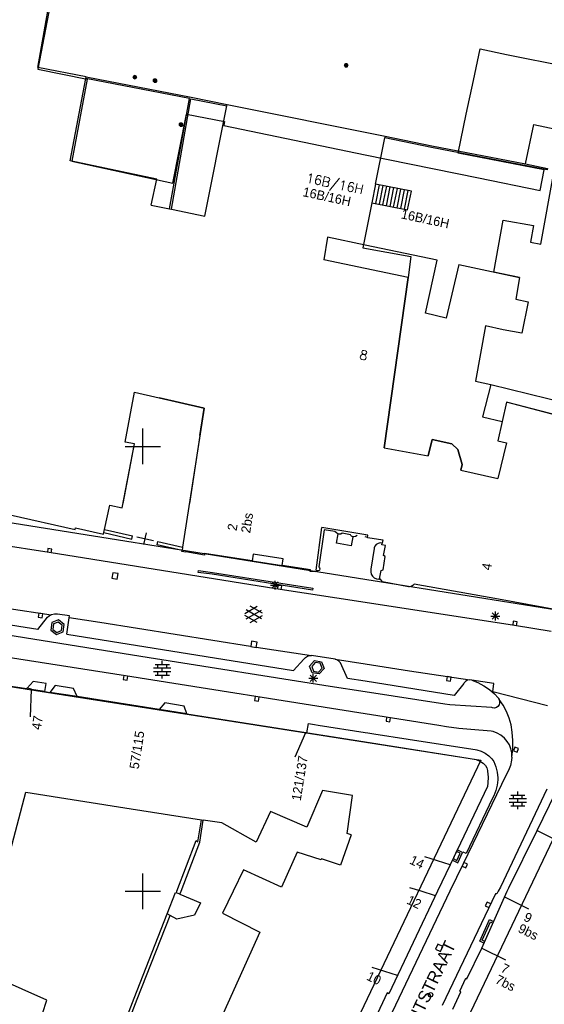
# Model space of a CAD drawing. Header units: millimetres. Extents: x 135944 to 142000, y 454200 to 456692.
# Tile 95 of 153: x 136936 to 136995, y 456087 to 456198. Entities that reach past the tile are written whole.
import ezdxf
from ezdxf.enums import TextEntityAlignment as Align

# ---------------------------------------------------------------- set-up
doc = ezdxf.new("R2010")
doc.units = ezdxf.units.MM
for name, color, linetype in [('TotaalGBKN2013_Bistad', 251, 'Continuous'), ('TotaalGBKN2013X$0$Contouren', 251, 'Continuous'), ('TotaalGBKN2013X$0$GBKN binnenstad 2009$0$OBJECTEN___', 251, 'Continuous'), ('TotaalGBKN2013X$0$Xref', 251, 'Continuous')]:
    doc.layers.add(name, color=color, linetype=linetype)
doc.styles.add('TotaalGBKN2013X$0$GBKN binnenstad 2009$0$Standard', font='txt')
doc.styles.add('TotaalGBKN2013X$0$GBKN binnenstad 2009$0$TXT', font='txt.shx')

# ---------------------------------------------------------------- blocks, each defined once
blk = doc.blocks.new('TotaalGBKN2013X$0$GBKN binnenstad 2009$0$J')
at = {"layer": 'TotaalGBKN2013X$0$GBKN binnenstad 2009$0$OBJECTEN___', "linetype": 'Continuous', "lineweight": 0}
for radius in [0.215, 0.155, 0.095, 0.035]:
    blk.add_circle((0, 0), radius, dxfattribs=at)
blk = doc.blocks.new('TotaalGBKN2013X$0$GBKN binnenstad 2009')
at = {"layer": 'TotaalGBKN2013_Bistad'}
for p, q in [((136939573, 456199618), (136938199, 456192371)), ((136939573, 456199618), (136938199, 456192371)), ((136987159, 456191094), (136987909, 456194660)), ((136987909, 456194660), (136990904, 456194032)), ((136990904, 456194032), (136997932, 456192617)), ((136943624, 456191515), (136938197, 456192569)), ((136938199, 456192371), (136943749, 456191274)), ((136938199, 456192371), (136943749, 456191274)), ((136943749, 456191274), (136942018, 456182040)), ((136943749, 456191274), (136942018, 456182040)), ((136943587, 456191319), (136943624, 456191515)), ((136986370, 456187340), (136987159, 456191094)), ((136956966, 456175880), (136959451, 456188271)), ((136959451, 456188271), (136959483, 456188430)), ((136959483, 456188430), (136977255, 456184865)), ((136953357, 456179570), (136954914, 456187321)), ((136953357, 456179570), (136954914, 456187321)), ((136954914, 456187321), (136959196, 456186498)), ((136954914, 456187321), (136959196, 456186498)), ((136959196, 456186498), (136959101, 456186039)), ((136959196, 456186498), (136959101, 456186039)), ((136985450, 456182961), (136986370, 456187340)), ((136959101, 456186039), (136975000, 456182773)), ((136959101, 456186039), (136975000, 456182773)), ((136976173, 456179472), (136977216, 456184669)), ((136977255, 456184865), (136977216, 456184669)), ((136975000, 456182773), (136987730, 456180158)), ((136995121, 456181061), (136985450, 456182961)), ((136942018, 456182040), (136953357, 456179570)), ((136942018, 456182040), (136953357, 456179570)), ((136994674, 456178731), (136995121, 456181061)), ((136987730, 456180158), (136994674, 456178731)), ((136976173, 456179472), (136975750, 456177365)), ((136976575, 456179391), (136976152, 456177284)), ((136976977, 456179310), (136976554, 456177203)), ((136977379, 456179229), (136976956, 456177122)), ((136977781, 456179149), (136977358, 456177042)), ((136978183, 456179068), (136977760, 456176961)), ((136978585, 456178987), (136978162, 456176880)), ((136978987, 456178907), (136978564, 456176800)), ((136979389, 456178826), (136978966, 456176719)), ((136979791, 456178745), (136979368, 456176638)), ((136950933, 456177090), (136953005, 456176674)), ((136953005, 456176674), (136953206, 456176634)), ((136953206, 456176634), (136956966, 456175880)), ((136975750, 456177365), (136974736, 456172315)), ((136970754, 456173510), (136970361, 456170961)), ((136970754, 456173510), (136970361, 456170961)), ((136975000, 456172623.6), (136970754, 456173510)), ((136975000, 456172623.6), (136970754, 456173510)), ((136983108, 456170931), (136975000, 456172623.6)), ((136975000, 456169993.8), (136970361, 456170961)), ((136975000, 456169993.8), (136970361, 456170961)), ((136979819, 456168989), (136975000, 456169993.8)), ((136981771, 456164972), (136983108, 456170931)), ((136985516, 456170428), (136984093, 456164418)), ((136985516, 456170428), (136992348, 456168975)), ((136977143, 456149836), (136979819, 456168989)), ((136992348, 456168975), (136989467, 456169566)), ((136992348, 456168975), (136991928, 456166536)), ((136991928, 456166536), (136993317, 456166251)), ((136993317, 456166251), (136992629, 456162710)), ((136984093, 456164418), (136981771, 456164972)), ((136988538, 456163555), (136987402, 456157322)), ((136990514, 456163074), (136988538, 456163555)), ((136992629, 456162710), (136990514, 456163074)), ((136987402, 456157322), (136989123, 456156939)), ((136989123, 456156939), (136988188, 456153306)), ((136989123, 456156939), (137000000, 456154276)), ((136989123, 456156939), (137000000, 456154276)), ((136948010, 456150480), (136949075, 456156090)), ((136948010, 456150480), (136949075, 456156090)), ((136949075, 456156090), (136951825, 456155462)), ((136949075, 456156090), (136956894, 456154304)), ((136949075, 456156090), (136956894, 456154304)), ((136990892, 456154955), (136990394, 456152791)), ((137000000, 456152570), (136990892, 456154955)), ((136956894, 456154304), (136956443, 456151398)), ((136956894, 456154304), (136956443, 456151398)), ((136988188, 456153306), (136990394, 456152791)), ((136990394, 456152791), (136989894, 456150618)), ((136950000, 456150000), (136950000, 456152000)), ((136950000, 456150000), (136950000, 456152000)), ((136950000, 456150000), (136950000, 456152000)), ((136956443, 456151398), (136954468, 456138662)), ((136956443, 456151398), (136954468, 456138662)), ((136956413, 456151204), (136955229, 456143568)), ((136947673, 456143081), (136949042, 456150284)), ((136947673, 456143081), (136949042, 456150284)), ((136948000, 456150000), (136950000, 456150000)), ((136948000, 456150000), (136950000, 456150000)), ((136948000, 456150000), (136950000, 456150000)), ((136949042, 456150284), (136948010, 456150480)), ((136949042, 456150284), (136948010, 456150480)), ((136950000, 456150000), (136952000, 456150000)), ((136950000, 456148000), (136950000, 456150000)), ((136950000, 456150000), (136952000, 456150000)), ((136950000, 456148000), (136950000, 456150000)), ((136950000, 456150000), (136952000, 456150000)), ((136950000, 456148000), (136950000, 456150000)), ((136982073, 456148948), (136982532, 456150784)), ((136982532, 456150784), (136984748, 456150286)), ((136984748, 456150286), (136985412, 456149653)), ((136989894, 456150618), (136990889, 456150403)), ((136990889, 456150403), (136989897, 456146369)), ((136977143, 456149836), (136982073, 456148948)), ((136985412, 456149653), (136985889, 456147945)), ((136985889, 456147945), (136985734, 456147321)), ((136985734, 456147321), (136989897, 456146369)), ((136985734, 456147321), (136989897, 456146369)), ((136945701, 456140651), (136946284, 456143378)), ((136945701, 456140651), (136946284, 456143378)), ((136946284, 456143378), (136947673, 456143081)), ((136946284, 456143378), (136947673, 456143081)), ((136935074, 456142302), (136942397, 456140661)), ((136935074, 456142302), (136942397, 456140661)), ((136942397, 456140661), (136942440, 456140827)), ((136942397, 456140661), (136942440, 456140827)), ((136942440, 456140827), (136945588, 456140121)), ((136942440, 456140827), (136945588, 456140121)), ((136945588, 456140121), (136945626, 456140299)), ((136945588, 456140121), (136945626, 456140299)), ((136945626, 456140299), (136945701, 456140651)), ((136945626, 456140299), (136945701, 456140651)), ((136945626, 456140299), (136948767, 456139586)), ((136945626, 456140299), (136948767, 456139586)), ((136945701, 456140651), (136948847, 456139938)), ((136945701, 456140651), (136948847, 456139938)), ((136950109, 456138955), (136950407, 456140273)), ((136950109, 456138955), (136950407, 456140273)), ((136969471, 456136088), (136970141, 456140881)), ((136969471, 456136088), (136970141, 456140881)), ((136970391, 456140606), (136969777, 456136460)), ((136970391, 456140606), (136969777, 456136460)), ((136975290, 456140015), (136970141, 456140881)), ((136975290, 456140015), (136970141, 456140881)), ((136971578, 456140416), (136970391, 456140606)), ((136971578, 456140416), (136970391, 456140606)), ((136971796, 456140255), (136971578, 456140416)), ((136971796, 456140255), (136971578, 456140416)), ((136971765, 456139104), (136971952, 456140168)), ((136971765, 456139104), (136971952, 456140168)), ((136971952, 456140168), (136971796, 456140255)), ((136971952, 456140168), (136971796, 456140255)), ((136972032, 456140123), (136971952, 456140168)), ((136972032, 456140123), (136971952, 456140168)), ((136972091, 456140116), (136972032, 456140123)), ((136972091, 456140116), (136972032, 456140123)), ((136972265, 456140146), (136972091, 456140116)), ((136972265, 456140146), (136972091, 456140116)), ((136972409, 456140250), (136972265, 456140146)), ((136972409, 456140250), (136972265, 456140146)), ((136973356, 456140066), (136972409, 456140250)), ((136973356, 456140066), (136972409, 456140250)), ((136973373, 456139996), (136973356, 456140066)), ((136973373, 456139996), (136973356, 456140066)), ((136975290, 456140015), (136975000, 456140063.8)), ((136975267, 456139774), (136975290, 456140015)), ((136939453, 456138058), (136928713, 456139706)), ((136939453, 456138058), (136928713, 456139706)), ((136948767, 456139586), (136948847, 456139938)), ((136948767, 456139586), (136948847, 456139938)), ((136949330, 456139824), (136951186, 456139404)), ((136949330, 456139824), (136951186, 456139404)), ((136951595, 456138946), (136951674, 456139294)), ((136951595, 456138946), (136951674, 456139294)), ((136954407, 456138308), (136951595, 456138946)), ((136954407, 456138308), (136951595, 456138946)), ((136951674, 456139294), (136954468, 456138662)), ((136951674, 456139294), (136954468, 456138662)), ((136973431, 456138820), (136971765, 456139104)), ((136973431, 456138820), (136971765, 456139104)), ((136973459, 456139888), (136973373, 456139996)), ((136973459, 456139888), (136973373, 456139996)), ((136973590, 456139845), (136973431, 456138820)), ((136973590, 456139845), (136973431, 456138820)), ((136973590, 456139845), (136973459, 456139888)), ((136973590, 456139845), (136973459, 456139888)), ((136973738, 456139817), (136973590, 456139845)), ((136973738, 456139817), (136973590, 456139845)), ((136973924, 456139854), (136973738, 456139817)), ((136973924, 456139854), (136973738, 456139817)), ((136974078, 456139963), (136973924, 456139854)), ((136974078, 456139963), (136973924, 456139854)), ((136975267, 456139774), (136975000, 456139816.4)), ((136975267, 456139774), (136975783, 456139691)), ((136975783, 456139691), (136976992, 456139479)), ((136976251, 456138977), (136976100, 456138798)), ((136976453, 456139096), (136976251, 456138977)), ((136976683, 456139140), (136976453, 456139096)), ((136976915, 456139105), (136976683, 456139140)), ((136976883, 456138949), (136976915, 456139105)), ((136977278, 456138865), (136976883, 456138949)), ((136976992, 456139479), (136976915, 456139105)), ((136939331, 456138532), (136939261, 456138088)), ((136939331, 456138532), (136939261, 456138088)), ((136939775, 456138463), (136939331, 456138532)), ((136939775, 456138463), (136939331, 456138532)), ((136964942, 456133984), (136939453, 456138058)), ((136964942, 456133984), (136939453, 456138058)), ((136939706, 456138018), (136939775, 456138463)), ((136939706, 456138018), (136939775, 456138463)), ((136954366, 456138181), (136954407, 456138308)), ((136954366, 456138181), (136954407, 456138308)), ((136954835, 456138093), (136954366, 456138181)), ((136954835, 456138093), (136954366, 456138181)), ((136954468, 456138662), (136954407, 456138308)), ((136954468, 456138662), (136954407, 456138308)), ((136954839, 456138138), (136954835, 456138093)), ((136954839, 456138138), (136954835, 456138093)), ((136956913, 456137770), (136954839, 456138138)), ((136956913, 456137770), (136954839, 456138138)), ((136956935, 456137950), (136956913, 456137770)), ((136956935, 456137950), (136956913, 456137770)), ((136962285, 456137131), (136956935, 456137950)), ((136962285, 456137131), (136956935, 456137950)), ((136962397, 456137873), (136962285, 456137131)), ((136962397, 456137873), (136962285, 456137131)), ((136965758, 456137365), (136962397, 456137873)), ((136965758, 456137365), (136962397, 456137873)), ((136976011, 456138536), (136975627, 456136179)), ((136976018, 456138578), (136976011, 456138536)), ((136976100, 456138798), (136976018, 456138578)), ((136977049, 456137742), (136977278, 456138865)), ((136962285, 456137131), (136965646, 456136622)), ((136962285, 456137131), (136965646, 456136622)), ((136965646, 456136622), (136965758, 456137365)), ((136965646, 456136622), (136965758, 456137365)), ((136977014, 456136140), (136977260, 456137614)), ((136977260, 456137614), (136977049, 456137742)), ((136946613, 456135796), (136946515, 456135184)), ((136946613, 456135796), (136946515, 456135184)), ((136947225, 456135698), (136946613, 456135796)), ((136947225, 456135698), (136946613, 456135796)), ((136947127, 456135086), (136947225, 456135698)), ((136947127, 456135086), (136947225, 456135698)), ((136956228, 456135831), (136956254, 456136029)), ((136956228, 456135831), (136956254, 456136029)), ((136957790, 456135629), (136956228, 456135831)), ((136957790, 456135629), (136956228, 456135831)), ((136956254, 456136029), (136957818, 456135827)), ((136956254, 456136029), (136957818, 456135827)), ((136969076, 456133852), (136957790, 456135629)), ((136969076, 456133852), (136957790, 456135629)), ((136957818, 456135827), (136969107, 456134050)), ((136957818, 456135827), (136969107, 456134050)), ((136968863, 456136136), (136965646, 456136622)), ((136968863, 456136136), (136965646, 456136622)), ((136968812, 456135952), (136968863, 456136136)), ((136968812, 456135952), (136968863, 456136136)), ((136969444, 456135895), (136968812, 456135952)), ((136969444, 456135895), (136968812, 456135952)), ((136969471, 456136088), (136969444, 456135895)), ((136969471, 456136088), (136969444, 456135895)), ((136969545, 456136025), (136969471, 456136088)), ((136969545, 456136025), (136969471, 456136088)), ((136969678, 456135997), (136969545, 456136025)), ((136969678, 456135997), (136969545, 456136025)), ((136969805, 456136047), (136969678, 456135997)), ((136969805, 456136047), (136969678, 456135997)), ((136969777, 456136460), (136969876, 456136363)), ((136969777, 456136460), (136969876, 456136363)), ((136969858, 456136099), (136969805, 456136047)), ((136969858, 456136099), (136969805, 456136047)), ((136969906, 456136229), (136969858, 456136099)), ((136969906, 456136229), (136969858, 456136099)), ((136969876, 456136363), (136969906, 456136229)), ((136969876, 456136363), (136969906, 456136229)), ((136975627, 456136179), (136975615, 456135907)), ((136975615, 456135907), (136975682, 456135644)), ((136975682, 456135644), (136975823, 456135411)), ((136976600, 456135120), (136976791, 456136066)), ((136976791, 456136066), (136977014, 456136140)), ((136946515, 456135184), (136947127, 456135086)), ((136946515, 456135184), (136947127, 456135086)), ((136964504, 456134049), (136965212, 456134757)), ((136965212, 456134049), (136964504, 456134757)), ((136964504, 456134049), (136965212, 456134757)), ((136965212, 456134049), (136964504, 456134757)), ((136964858, 456133903), (136964858, 456134903)), ((136964858, 456133903), (136964858, 456134903)), ((136975823, 456135411), (136976025, 456135229)), ((136976025, 456135229), (136976271, 456135113)), ((136976271, 456135113), (136976540, 456135073)), ((136976540, 456135073), (136976605, 456135075)), ((136976730, 456135072), (136976600, 456135120)), ((136976605, 456135075), (136976600, 456135120)), ((136976928, 456134784), (136976730, 456135072)), ((136979856, 456134213), (136976928, 456134784)), ((136980494, 456134529), (136980363, 456134356)), ((136989995, 456132830), (136980494, 456134529)), ((136964358, 456134403), (136965358, 456134403)), ((136964358, 456134403), (136965358, 456134403)), ((136975000, 456132440.2), (136964942, 456133984)), ((136975000, 456132440.2), (136964942, 456133984)), ((136965191, 456134399), (136965121, 456133955)), ((136965191, 456134399), (136965121, 456133955)), ((136965635, 456134330), (136965191, 456134399)), ((136965635, 456134330), (136965191, 456134399)), ((136965566, 456133885), (136965635, 456134330)), ((136965566, 456133885), (136965635, 456134330)), ((136969107, 456134050), (136969076, 456133852)), ((136969107, 456134050), (136969076, 456133852)), ((136979967, 456134203), (136979856, 456134213)), ((136980179, 456134243), (136979967, 456134203)), ((136980363, 456134356), (136980179, 456134243)), ((136991803, 456129861), (136975000, 456132440.2)), ((136996914, 456131539), (136989995, 456132830)), ((136934695, 456131826), (136939672, 456131058)), ((136934695, 456131826), (136939672, 456131058)), ((136938299, 456131246), (136938230, 456130801)), ((136938299, 456131246), (136938230, 456130801)), ((136938744, 456131177), (136938299, 456131246)), ((136938744, 456131177), (136938299, 456131246)), ((136938675, 456130732), (136938744, 456131177)), ((136938675, 456130732), (136938744, 456131177)), ((136940046, 456131157), (136939718, 456131076)), ((136940046, 456131157), (136939718, 456131076)), ((136940384, 456131159), (136940046, 456131157)), ((136940384, 456131159), (136940046, 456131157)), ((136941741, 456130951), (136940384, 456131159)), ((136941741, 456130951), (136940384, 456131159)), ((136961462, 456131220), (136962864, 456132029)), ((136961462, 456131220), (136962864, 456132029)), ((136961599, 456130607), (136963332, 456131606)), ((136961599, 456130607), (136963332, 456131606)), ((136963332, 456130618), (136961600, 456131620)), ((136963332, 456130618), (136961600, 456131620)), ((136963462, 456131237), (136962076, 456132038)), ((136963462, 456131237), (136962076, 456132038)), ((136989283, 456130570), (136989991, 456131278)), ((136989991, 456130570), (136989283, 456131278)), ((136989637, 456130424), (136989637, 456131424)), ((136938198, 456129420), (136929821, 456130734)), ((136938198, 456129420), (136929821, 456130734)), ((136938198, 456129420), (136939281, 456130811)), ((136938198, 456129420), (136939281, 456130811)), ((136938230, 456130801), (136938675, 456130732)), ((136938230, 456130801), (136938675, 456130732)), ((136939281, 456130811), (136939466, 456130951)), ((136939281, 456130811), (136939466, 456130951)), ((136939466, 456130951), (136939672, 456131058)), ((136939466, 456130951), (136939672, 456131058)), ((136939766, 456130190), (136939647, 456129349)), ((136939766, 456130190), (136939647, 456129349)), ((136939718, 456131076), (136939672, 456131058)), ((136939718, 456131076), (136939672, 456131058)), ((136940515, 456130488), (136939766, 456130190)), ((136940515, 456130488), (136939766, 456130190)), ((136939948, 456130047), (136939861, 456129436)), ((136939948, 456130047), (136939861, 456129436)), ((136940483, 456130260), (136939948, 456130047)), ((136940483, 456130260), (136939948, 456130047)), ((136940938, 456129907), (136940483, 456130260)), ((136940938, 456129907), (136940483, 456130260)), ((136941152, 456129994), (136940515, 456130488)), ((136941152, 456129994), (136940515, 456130488)), ((136941450, 456128891), (136941712, 456130743)), ((136941450, 456128891), (136941712, 456130743)), ((136941712, 456130743), (136941741, 456130951)), ((136941712, 456130743), (136941741, 456130951)), ((136945170, 456130209), (136941712, 456130743)), ((136945170, 456130209), (136941712, 456130743)), ((136962091, 456127525), (136945170, 456130209)), ((136962091, 456127525), (136945170, 456130209)), ((136962863, 456130197), (136961462, 456131006)), ((136962863, 456130197), (136961462, 456131006)), ((136962076, 456130188), (136963462, 456130988)), ((136962076, 456130188), (136963462, 456130988)), ((136989137, 456130924), (136990137, 456130924)), ((136991654, 456130340), (136991584, 456129896)), ((136992098, 456130271), (136991654, 456130340)), ((136992029, 456129826), (136992098, 456130271)), ((136950726, 456126220), (136933425, 456128992)), ((136950726, 456126220), (136933425, 456128992)), ((136939647, 456129349), (136940285, 456128854)), ((136939647, 456129349), (136940285, 456128854)), ((136939861, 456129436), (136940316, 456129083)), ((136939861, 456129436), (136940316, 456129083)), ((136940285, 456128854), (136941033, 456129153)), ((136940285, 456128854), (136941033, 456129153)), ((136940316, 456129083), (136940851, 456129296)), ((136940316, 456129083), (136940851, 456129296)), ((136940851, 456129296), (136940938, 456129907)), ((136940851, 456129296), (136940938, 456129907)), ((136941033, 456129153), (136941152, 456129994)), ((136941033, 456129153), (136941152, 456129994)), ((136995896, 456129195), (136991803, 456129861)), ((136948058, 456124198), (136918532, 456128837)), ((136948058, 456124198), (136918532, 456128837)), ((136941450, 456128891), (136966946, 456124803)), ((136941450, 456128891), (136966946, 456124803)), ((136962225, 456128104), (136962129, 456127492)), ((136962225, 456128104), (136962129, 456127492)), ((136962837, 456128008), (136962225, 456128104)), ((136962837, 456128008), (136962225, 456128104)), ((136962741, 456127396), (136962837, 456128008)), ((136962741, 456127396), (136962837, 456128008)), ((136962129, 456127492), (136962741, 456127396)), ((136962129, 456127492), (136962741, 456127396)), ((136962744, 456127426), (136968952, 456126494)), ((136962744, 456127426), (136968952, 456126494)), ((136971066, 456123029), (136950726, 456126220)), ((136971066, 456123029), (136950726, 456126220)), ((136952178, 456125503), (136952178, 456125903)), ((136952178, 456125503), (136952178, 456125903)), ((136966946, 456124803), (136968098, 456126088)), ((136966946, 456124803), (136968098, 456126088)), ((136968098, 456126088), (136968283, 456126289)), ((136968098, 456126088), (136968283, 456126289)), ((136968283, 456126289), (136968517, 456126428)), ((136968283, 456126289), (136968517, 456126428)), ((136968517, 456126428), (136968782, 456126493)), ((136968517, 456126428), (136968782, 456126493)), ((136968751, 456125290), (136969298, 456125917)), ((136968751, 456125290), (136969298, 456125917)), ((136968782, 456126493), (136968952, 456126494)), ((136968782, 456126493), (136968952, 456126494)), ((136971619, 456126076), (136968952, 456126494)), ((136971619, 456126076), (136968952, 456126494)), ((136969377, 456125703), (136968981, 456125250)), ((136969377, 456125703), (136968981, 456125250)), ((136969298, 456125917), (136970089, 456125801)), ((136969298, 456125917), (136970089, 456125801)), ((136969945, 456125620), (136969377, 456125703)), ((136969945, 456125620), (136969377, 456125703)), ((136970089, 456125801), (136970383, 456125049)), ((136970089, 456125801), (136970383, 456125049)), ((136971619, 456126076), (136975000, 456125548.9)), ((136971799, 456126016), (136971619, 456126076)), ((136971619, 456126076), (136975000, 456125548.9)), ((136971799, 456126016), (136971619, 456126076)), ((136972037, 456125866), (136971799, 456126016)), ((136972037, 456125866), (136971799, 456126016)), ((136972224, 456125656), (136972037, 456125866)), ((136972224, 456125656), (136972037, 456125866)), ((136972994, 456123926), (136972224, 456125656)), ((136972994, 456123926), (136972224, 456125656)), ((136951198, 456125103), (136953158, 456125103)), ((136951198, 456125103), (136953158, 456125103)), ((136951198, 456124703), (136953158, 456124703)), ((136951198, 456124703), (136953158, 456124703)), ((136951378, 456125503), (136952978, 456125503)), ((136951378, 456125503), (136952978, 456125503)), ((136951678, 456125103), (136951678, 456125503)), ((136951678, 456125103), (136951678, 456125503)), ((136951678, 456124303), (136951678, 456124703)), ((136951678, 456124303), (136951678, 456124703)), ((136952178, 456124703), (136952178, 456125103)), ((136952178, 456124703), (136952178, 456125103)), ((136952678, 456125103), (136952678, 456125503)), ((136952678, 456125103), (136952678, 456125503)), ((136952678, 456124303), (136952678, 456124703)), ((136952678, 456124303), (136952678, 456124703)), ((136969045, 456124538), (136968751, 456125290)), ((136969045, 456124538), (136968751, 456125290)), ((136968981, 456125250), (136969189, 456124719)), ((136968981, 456125250), (136969189, 456124719)), ((136969836, 456124422), (136969045, 456124538)), ((136969836, 456124422), (136969045, 456124538)), ((136969189, 456124719), (136969757, 456124636)), ((136969189, 456124719), (136969757, 456124636)), ((136969757, 456124636), (136970153, 456125089)), ((136969757, 456124636), (136970153, 456125089)), ((136970383, 456125049), (136969836, 456124422)), ((136970383, 456125049), (136969836, 456124422)), ((136970153, 456125089), (136969945, 456125620)), ((136970153, 456125089), (136969945, 456125620)), ((136975000, 456125548.9), (136979971, 456124774)), ((136979971, 456124774), (136986752, 456123763)), ((136936936, 456122733), (136932350, 456123409)), ((136936936, 456122733), (136932350, 456123409)), ((136937650, 456123569), (136936974, 456122813)), ((136937650, 456123569), (136936974, 456122813)), ((136939132, 456123337), (136937650, 456123569)), ((136939132, 456123337), (136937650, 456123569)), ((136947855, 456124231), (136947786, 456123786)), ((136947855, 456124231), (136947786, 456123786)), ((136947786, 456123786), (136948230, 456123717)), ((136947786, 456123786), (136948230, 456123717)), ((136975000, 456119933.1), (136948058, 456124198)), ((136975000, 456119933.1), (136948058, 456124198)), ((136948230, 456123717), (136948300, 456124161)), ((136948230, 456123717), (136948300, 456124161)), ((136951378, 456124303), (136952978, 456124303)), ((136951378, 456124303), (136952978, 456124303)), ((136952178, 456123903), (136952178, 456124303)), ((136952178, 456123903), (136952178, 456124303)), ((136968659, 456123946), (136969659, 456123946)), ((136968659, 456123946), (136969659, 456123946)), ((136968805, 456123592), (136969513, 456124300)), ((136969513, 456123592), (136968805, 456124300)), ((136968805, 456123592), (136969513, 456124300)), ((136969513, 456123592), (136968805, 456124300)), ((136969159, 456123446), (136969159, 456124446)), ((136969159, 456123446), (136969159, 456124446)), ((136975000, 456123604.6), (136972994, 456123926)), ((136975000, 456123604.6), (136972994, 456123926)), ((136984991, 456122004), (136975000, 456123604.6)), ((136984202, 456124121), (136984133, 456123676)), ((136984133, 456123676), (136984578, 456123607)), ((136984647, 456124052), (136984202, 456124121)), ((136984578, 456123607), (136984647, 456124052)), ((136986130, 456123431), (136986082, 456123347)), ((136986297, 456123609), (136986130, 456123431)), ((136986512, 456123724), (136986297, 456123609)), ((136986752, 456123763), (136986512, 456123724)), ((136986976, 456123729), (136986752, 456123763)), ((136986976, 456123729), (136987675, 456123444)), ((136989473, 456123358), (136986976, 456123729)), ((136987675, 456123444), (136988341, 456123086)), ((136936945, 456122818), (136936936, 456122733)), ((136936945, 456122818), (136936936, 456122733)), ((136936974, 456122813), (136936945, 456122818)), ((136936974, 456122813), (136936945, 456122818)), ((136937469, 456122730), (136936974, 456122813)), ((136937469, 456122730), (136936974, 456122813)), ((136937454, 456122680), (136937311, 456119621)), ((136937454, 456122680), (136937311, 456119621)), ((136937454, 456122680), (136937469, 456122730)), ((136937454, 456122680), (136937469, 456122730)), ((136938991, 456122441), (136937454, 456122680)), ((136938991, 456122441), (136937454, 456122680)), ((136938991, 456122441), (136939132, 456123337)), ((136938991, 456122441), (136939132, 456123337)), ((136938991, 456122441), (136939531, 456122357)), ((136938991, 456122441), (136939531, 456122357)), ((136940126, 456123118), (136939531, 456122357)), ((136940126, 456123118), (136939531, 456122357)), ((136942598, 456121874), (136939531, 456122357)), ((136942598, 456121874), (136939531, 456122357)), ((136942185, 456122785), (136940126, 456123118)), ((136942185, 456122785), (136940126, 456123118)), ((136942598, 456121874), (136942185, 456122785)), ((136942598, 456121874), (136942185, 456122785)), ((136975000, 456122420.1), (136971066, 456123029)), ((136975000, 456122420.1), (136971066, 456123029)), ((136983969, 456121032), (136975000, 456122420.1)), ((136986082, 456123347), (136984991, 456122004)), ((136988341, 456123086), (136988964, 456122661)), ((136988964, 456122661), (136989540, 456122171)), ((136989333, 456122419), (136989473, 456123358)), ((136995507, 456120840), (136989333, 456122419)), ((136951844, 456120417), (136942598, 456121874)), ((136951844, 456120417), (136942598, 456121874)), ((136962632, 456121894), (136962563, 456121449)), ((136962632, 456121894), (136962563, 456121449)), ((136962563, 456121449), (136963007, 456121380)), ((136962563, 456121449), (136963007, 456121380)), ((136963007, 456121380), (136963077, 456121824)), ((136963007, 456121380), (136963077, 456121824)), ((136989540, 456122171), (136989963, 456121735)), ((136989963, 456121735), (136990019, 456121647)), ((136990081, 456121564), (136990019, 456121647)), ((136990019, 456121647), (136990102, 456121410)), ((136990517, 456120900), (136990081, 456121564)), ((136990102, 456121410), (136990107, 456121159)), ((136952474, 456121172), (136951844, 456120417)), ((136952474, 456121172), (136951844, 456120417)), ((136954961, 456119926), (136951844, 456120417)), ((136954961, 456119926), (136951844, 456120417)), ((136954628, 456120819), (136952474, 456121172)), ((136954628, 456120819), (136952474, 456121172)), ((136954961, 456119926), (136954628, 456120819)), ((136954961, 456119926), (136954628, 456120819)), ((136984530, 456120965), (136983969, 456121032)), ((136989230, 456120645), (136984530, 456120965)), ((136989310, 456120616), (136989230, 456120645)), ((136989531, 456120593), (136989310, 456120616)), ((136989746, 456120650), (136989531, 456120593)), ((136989928, 456120778), (136989746, 456120650)), ((136990053, 456120962), (136989928, 456120778)), ((136990107, 456121159), (136990053, 456120962)), ((136990884, 456120195), (136990517, 456120900)), ((136991178, 456119457), (136990884, 456120195)), ((136954961, 456119926), (136968306, 456117832)), ((136954961, 456119926), (136968306, 456117832)), ((136983270, 456118624), (136975000, 456119933.1)), ((136977410, 456119559), (136977341, 456119114)), ((136977341, 456119114), (136977785, 456119045)), ((136977785, 456119045), (136977855, 456119489)), ((136991397, 456118693), (136991178, 456119457)), ((136968429, 456117823), (136968627, 456118850)), ((136968429, 456117823), (136968627, 456118850)), ((136968627, 456118850), (136969285, 456118747)), ((136968627, 456118850), (136969285, 456118747)), ((136969285, 456118747), (136969723, 456118678)), ((136969285, 456118747), (136969723, 456118678)), ((136969723, 456118678), (136975000, 456117850.9)), ((136969723, 456118678), (136975000, 456117850.9)), ((136984155, 456118466), (136983270, 456118624)), ((136985514, 456118291), (136984155, 456118466)), ((136986881, 456118196), (136985514, 456118291)), ((136989175, 456118005), (136986881, 456118196)), ((136989382, 456117953), (136989175, 456118005)), ((136989841, 456117778), (136989382, 456117953)), ((136991529, 456117870), (136991397, 456118693)), ((136968304, 456117822), (136967085, 456115081)), ((136968304, 456117822), (136967085, 456115081)), ((136968306, 456117832), (136975000, 456116781.6)), ((136968306, 456117832), (136975000, 456116781.6)), ((136975000, 456117850.9), (136975280, 456117807)), ((136975000, 456116781.6), (136986584, 456114964)), ((136975280, 456117807), (136975977, 456117698)), ((136975977, 456117698), (136979826, 456117095)), ((136979826, 456117095), (136987581, 456115886)), ((136990266, 456117531), (136989841, 456117778)), ((136990645, 456117218), (136990266, 456117531)), ((136990968, 456116848), (136990645, 456117218)), ((136991212, 456116452), (136990968, 456116848)), ((136991600, 456116944), (136991529, 456117870)), ((136991592, 456116015), (136991600, 456116944)), ((136987542, 456115895), (136988025, 456115746)), ((136988025, 456115746), (136988478, 456115523)), ((136991386, 456116017), (136991212, 456116452)), ((136991485, 456115559), (136991386, 456116017)), ((136991504, 456115090), (136991592, 456116015)), ((136991813, 456116213), (136991663, 456115789)), ((136991663, 456115789), (136992087, 456115639)), ((136992237, 456116063), (136991813, 456116213)), ((136992087, 456115639), (136992237, 456116063)), ((136986584, 456114964), (136987489, 456114800)), ((136987489, 456114800), (136987887, 456114629)), ((136987887, 456114629), (136988246, 456114387)), ((136988478, 456115523), (136988891, 456115232)), ((136988891, 456115232), (136989253, 456114879)), ((136989253, 456114879), (136989476, 456114592)), ((136989476, 456114592), (136989701, 456113994)), ((136991462, 456114721), (136991331, 456114145)), ((136991504, 456115090), (136991462, 456114721)), ((136991504, 456115090), (136991485, 456115559)), ((136988246, 456114387), (136988520, 456114125)), ((136988520, 456114125), (136988673, 456113857)), ((136988673, 456113857), (136988752, 456113558)), ((136988752, 456113558), (136988760, 456113482)), ((136988760, 456113482), (136988818, 456112831)), ((136989701, 456113994), (136989850, 456113373)), ((136991124, 456113591), (136990859, 456113095)), ((136991331, 456114145), (136991124, 456113591)), ((136990859, 456113095), (136985999, 456103076)), ((136988818, 456112831), (136988796, 456112178)), ((136989850, 456113373), (136989920, 456112738)), ((136989926, 456112534), (136989852, 456111917)), ((136989920, 456112738), (136989926, 456112534)), ((136970204, 456111311), (136968422, 456107221)), ((136970204, 456111311), (136968422, 456107221)), ((136973587, 456110761), (136970204, 456111311)), ((136973587, 456110761), (136970204, 456111311)), ((136988743, 456111777), (136984546, 456102972)), ((136988796, 456112178), (136988743, 456111777)), ((136989700, 456111315), (136989472, 456110738)), ((136989852, 456111917), (136989700, 456111315)), ((136995419, 456111479), (136990210, 456100479)), ((136933893.1, 456100000), (136936858, 456111142)), ((136933893.1, 456100000), (136936858, 456111142)), ((136936858, 456111142), (136948700, 456109265)), ((136936858, 456111142), (136948700, 456109265)), ((136972964, 456106487), (136973587, 456110761)), ((136972964, 456106487), (136973587, 456110761)), ((136989328, 456110457), (136986334, 456104239)), ((136989472, 456110738), (136989328, 456110457)), ((136991182, 456110420), (136993142, 456110420)), ((136991362, 456110820), (136992962, 456110820)), ((136991662, 456110420), (136991662, 456110820)), ((136992162, 456110820), (136992162, 456111220)), ((136992162, 456110020), (136992162, 456110420)), ((136992662, 456110420), (136992662, 456110820)), ((136994352, 456106829), (136996399, 456111062)), ((136948700, 456109265), (136956577, 456108041)), ((136948700, 456109265), (136956577, 456108041)), ((136991182, 456110020), (136993142, 456110020)), ((136991362, 456109620), (136992962, 456109620)), ((136991662, 456109620), (136991662, 456110020)), ((136992162, 456109220), (136992162, 456109620)), ((136992662, 456109620), (136992662, 456110020)), ((136956191, 456105568), (136956577, 456108041)), ((136956191, 456105568), (136956577, 456108041)), ((136956397, 456105536), (136956783, 456108009)), ((136956397, 456105536), (136956783, 456108009)), ((136956577, 456108041), (136956783, 456108009)), ((136956577, 456108041), (136956783, 456108009)), ((136958869, 456107685), (136956783, 456108009)), ((136958869, 456107685), (136956783, 456108009)), ((136964359, 456108951), (136962730, 456105525)), ((136964359, 456108951), (136962730, 456105525)), ((136968422, 456107221), (136964359, 456108951)), ((136968422, 456107221), (136964359, 456108951)), ((136962730, 456105525), (136958869, 456107685)), ((136962730, 456105525), (136958869, 456107685)), ((136991131, 456100396), (136994352, 456106829)), ((136994352, 456106829), (136997041, 456105498)), ((136973433, 456106349), (136972216, 456102944)), ((136973433, 456106349), (136972216, 456102944)), ((136973433, 456106349), (136972964, 456106487)), ((136973433, 456106349), (136972964, 456106487)), ((136953828.1, 456100000), (136955987, 456105692)), ((136953828.1, 456100000), (136955987, 456105692)), ((136954296.8, 456100000), (136956397, 456105536)), ((136954296.8, 456100000), (136956397, 456105536)), ((136955987, 456105692), (136956191, 456105568)), ((136955987, 456105692), (136956191, 456105568)), ((136967351, 456104385), (136965571, 456100453)), ((136967351, 456104385), (136965571, 456100453)), ((136970046, 456103519), (136967351, 456104385)), ((136970046, 456103519), (136967351, 456104385)), ((136970104, 456103633), (136970046, 456103519)), ((136970104, 456103633), (136970046, 456103519)), ((136972216, 456102944), (136970104, 456103633)), ((136972216, 456102944), (136970104, 456103633)), ((136984549, 456102971), (136981688, 456103875)), ((136984886, 456103677), (136985307, 456103477)), ((136985689, 456104279), (136985268, 456104479)), ((136985307, 456103477), (136985689, 456104279)), ((136986334, 456104239), (136986001, 456104381)), ((136961314, 456102401), (136960143.3, 456100000)), ((136961314, 456102401), (136960143.3, 456100000)), ((136965571, 456100453), (136961314, 456102401)), ((136965571, 456100453), (136961314, 456102401)), ((136984546, 456102972), (136983129.4, 456100000)), ((136985999, 456103076), (136984527.2, 456100000)), ((136985898, 456102830), (136986304, 456102636)), ((136986498, 456103042), (136986093, 456103236)), ((136986304, 456102636), (136986498, 456103042)), ((136950000, 456100000), (136950000, 456102000)), ((136950000, 456100000), (136950000, 456102000)), ((136981277.9, 456100000), (136980031, 456100394)), ((136990210, 456100479), (136989957.5, 456100000)), ((136990953.9, 456100000), (136991131, 456100396)), ((136948000, 456100000), (136950000, 456100000)), ((136948000, 456100000), (136950000, 456100000)), ((136948000, 456100000), (136950000, 456100000)), ((136950000, 456100000), (136952000, 456100000)), ((136950000, 456100000), (136952000, 456100000)), ((136950000, 456100000), (136952000, 456100000)), ((136950000, 456098000), (136950000, 456100000)), ((136952739, 456097465), (136953684, 456099864)), ((136953684, 456099864), (136953764, 456099831)), ((136953764, 456099831), (136953828.1, 456100000)), ((136954169, 456099663), (136953764, 456099831)), ((136954169, 456099663), (136954296.8, 456100000)), ((136954169, 456099663), (136956490, 456098699)), ((136960143.3, 456100000), (136958940, 456097532)), ((136984527.2, 456100000), (136975000, 456080088.3)), ((136983129.4, 456100000), (136977643, 456088490)), ((136982892, 456099490), (136981277.9, 456100000)), ((136989657, 456099733), (136983638, 456087160)), ((136988099, 456093618), (136990953.9, 456100000)), ((136989802, 456099705), (136989657, 456099733)), ((136989957.5, 456100000), (136989802, 456099705)), ((136990665, 456099364), (136993354, 456098033)), ((136956490, 456098699), (136955790, 456097306)), ((136988701, 456098768), (136988507, 456098362)), ((136988507, 456098362), (136988912, 456098168)), ((136989107, 456098574), (136988701, 456098768)), ((136949034, 456087999), (136952739, 456097465)), ((136949356, 456087873), (136953051, 456097297)), ((136953051, 456097297), (136952739, 456097465)), ((136953818, 456096883), (136953051, 456097297)), ((136955790, 456097306), (136953818, 456096883)), ((136958940, 456097532), (136963157, 456095419)), ((136988163, 456094491), (136989082, 456096551)), ((136989082, 456096551), (136989354, 456096429)), ((136963157, 456095419), (136956230, 456080052)), ((136939195, 456087775), (136924604, 456094285)), ((136983170, 456094057), (136982903, 456093498)), ((136983729, 456093790), (136983170, 456094057)), ((136983462, 456093231), (136983729, 456093790)), ((136986442, 456090169), (136988099, 456093618)), ((136988099, 456093618), (136990788, 456092287)), ((136988435, 456094369), (136988163, 456094491)), ((136982903, 456093498), (136983462, 456093231)), ((136978626, 456090533), (136975765, 456091437)), ((136985640, 456088767), (136986315, 456090243)), ((136986315, 456090243), (136986442, 456090169)), ((136977472, 456088598), (136976113, 456085697)), ((136977643, 456088490), (136977472, 456088598)), ((136984864, 456086762), (136985746, 456088684)), ((136985746, 456088684), (136985640, 456088767)), ((136937611, 456082960), (136939195, 456087775)), ((136945144, 456077963), (136949034, 456087999)), ((136945463, 456077827), (136949356, 456087873))]:
    blk.add_line(p, q, dxfattribs=at)
for points in [[(136938197, 456192569), (136939424, 456199544), (136941984, 456199086), (136942157, 456200000)], [(136950933, 456177090), (136951559, 456180011), (136941843, 456182094), (136943587, 456191319)], [(136953005, 456176674), (136955239, 456189086), (136943587, 456191319)], [(136943624, 456191515), (136955436, 456189251), (136959483, 456188430)], [(136953206, 456176634), (136955398, 456189055), (136959451, 456188271)], [(136993036, 456181732), (136993970, 456186156), (136996416, 456185640), (136996843, 456187657), (136997018, 456188493)], [(136995450, 456181062), (136982443, 456183579), (136977216, 456184669)], [(136977255, 456184865), (136982482, 456183775), (136993036, 456181732)], [(136993036, 456181732), (136995482, 456181216), (136995450, 456181062)], [(136989467, 456169566), (136990522, 456175420), (136993917, 456174808), (136993582, 456172948), (136994763, 456172735), (136996203, 456180757)], [(136975750, 456177365), (136979770, 456176558), (136980193, 456178665), (136976173, 456179472)], [(136974736, 456172315), (136980148, 456171342), (136979819, 456168989)], [(136979819, 456168989), (136977143, 456149836), (136982073, 456148948)], [(136992348, 456168975), (136991928, 456166536), (136993317, 456166251), (136992629, 456162710)], [(136992629, 456162710), (136990514, 456163074), (136988538, 456163555), (136987402, 456157322), (136989123, 456156939)], [(136989123, 456156939), (136988188, 456153306), (136990394, 456152791)], [(136947766, 456143568), (136949042, 456150284), (136948010, 456150480), (136949075, 456156090)], [(136956413, 456151204), (136956894, 456154304), (136951825, 456155462)], [(137000000, 456152570), (136990892, 456154955), (136990394, 456152791)], [(136990394, 456152791), (136989894, 456150618), (136990889, 456150403), (136989897, 456146369)], [(136985734, 456147321), (136985889, 456147945), (136985412, 456149653), (136984748, 456150286), (136982532, 456150784), (136982073, 456148948)]]:
    blk.add_lwpolyline(points, dxfattribs=at)
blk.add_circle((136982352, 456088371), 250, dxfattribs=at)
for points in [[(136985353, 456104659), (136984799, 456103495), (136985400, 456103209), (136985954, 456104373)], [(136989435, 456096611), (136988352, 456094185), (136987897, 456094388), (136988979, 456096814)]]:
    blk.add_3dface(points, dxfattribs=at)
at = {"layer": 'TotaalGBKN2013_Bistad', "xscale": 1000, "yscale": 1000, "zscale": 1000}
for p in [(136972857, 456192823), (136949104, 456191484), (136951368, 456191094), (136954294, 456186153)]:
    blk.add_blockref('TotaalGBKN2013X$0$GBKN binnenstad 2009$0$J', p, dxfattribs=at)
at = {"layer": 'TotaalGBKN2013_Bistad'}
for s, rotation, style, p in [('16B/16H', 347.9215, 'TotaalGBKN2013X$0$GBKN binnenstad 2009$0$TXT', (136974785.7, 456178835.2)), ('16B/16H', 347.9215, 'TotaalGBKN2013X$0$GBKN binnenstad 2009$0$Standard', (136973377.5, 456177489.4)), ('16B/16H', 347.9215, 'TotaalGBKN2013X$0$GBKN binnenstad 2009$0$Standard', (136973377.5, 456177489.4)), ('16B/16H', 347.9215, 'TotaalGBKN2013X$0$GBKN binnenstad 2009$0$Standard', (136984437.1, 456174993.6)), ('8', 346.777, 'TotaalGBKN2013X$0$GBKN binnenstad 2009$0$TXT', (136975264.4, 456160144)), ('47', 80.9988, 'TotaalGBKN2013X$0$GBKN binnenstad 2009$0$Standard', (136938242.1, 456119718.3)), ('47', 80.9988, 'TotaalGBKN2013X$0$GBKN binnenstad 2009$0$Standard', (136938242.1, 456119718.3)), ('57/115', 81.0006, 'TotaalGBKN2013X$0$GBKN binnenstad 2009$0$Standard', (136949670, 456118009.4)), ('57/115', 81.0006, 'TotaalGBKN2013X$0$GBKN binnenstad 2009$0$Standard', (136949670, 456118009.4)), ('121/137', 80.9988, 'TotaalGBKN2013X$0$GBKN binnenstad 2009$0$Standard', (136968023.9, 456115220.7)), ('121/137', 80.9988, 'TotaalGBKN2013X$0$GBKN binnenstad 2009$0$Standard', (136968023.9, 456115220.7)), ('14', 334.3953, 'TotaalGBKN2013X$0$GBKN binnenstad 2009$0$Standard', (136981532.7, 456102948.4)), ('12', 334.3953, 'TotaalGBKN2013X$0$GBKN binnenstad 2009$0$Standard', (136981214.5, 456098455.1)), ('10', 334.3953, 'TotaalGBKN2013X$0$GBKN binnenstad 2009$0$Standard', (136976698.2, 456089895.1))]:
    blk.add_text(s, height=1054, rotation=rotation, dxfattribs=dict(at, style=style)).set_placement(p, align=Align.MIDDLE_RIGHT)
at = {"layer": 'TotaalGBKN2013_Bistad', "style": 'TotaalGBKN2013X$0$GBKN binnenstad 2009$0$Standard'}
for s, rotation, p in [('2bs', 81.3446, (136961540, 456140275.3)), ('2bs', 81.3446, (136961540, 456140275.3)), ('2', 81.3446, (136960019, 456140531.3)), ('2', 81.3446, (136960019, 456140531.3)), ('4', 79.799, (136988598.3, 456136105.3)), ('9', 333.6505, (136992953.9, 456097227.2)), ('9bs', 333.6505, (136992320.9, 456095945.2)), ('7', 333.6505, (136990386.9, 456091481.2)), ('7bs', 333.6505, (136989755.9, 456090198.2))]:
    blk.add_text(s, height=1054, rotation=rotation, dxfattribs=at).set_placement(p, align=Align.MIDDLE_LEFT)
blk.add_text('AMBACHTSTRAAT', height=1400, rotation=64.434081, dxfattribs=at).set_placement((136981676.2, 456086517.7), align=Align.CENTER)

msp = doc.modelspace()

# ---------------------------------------------------------------- linework, layer by layer
at = {"layer": 'TotaalGBKN2013X$0$Contouren'}
for p, q in [((136996.55, 456131.6), (136907.48, 456145.81)), ((136914.79, 456126.2), (136988.01, 456114.72)), ((137001.13, 456116.39), (136967.73, 456046.46)), ((136988.01, 456114.72), (136959.63, 456055.22))]:
    msp.add_line(p, q, dxfattribs=at)

# ---------------------------------------------------------------- block references
at = {"layer": 'TotaalGBKN2013X$0$Xref', "xscale": 0.0009999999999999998, "yscale": 0.0009999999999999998, "zscale": 0.0009999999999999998}
msp.add_blockref('TotaalGBKN2013X$0$GBKN binnenstad 2009', (0, 0), dxfattribs=at)

doc.saveas('drawing.dxf')
